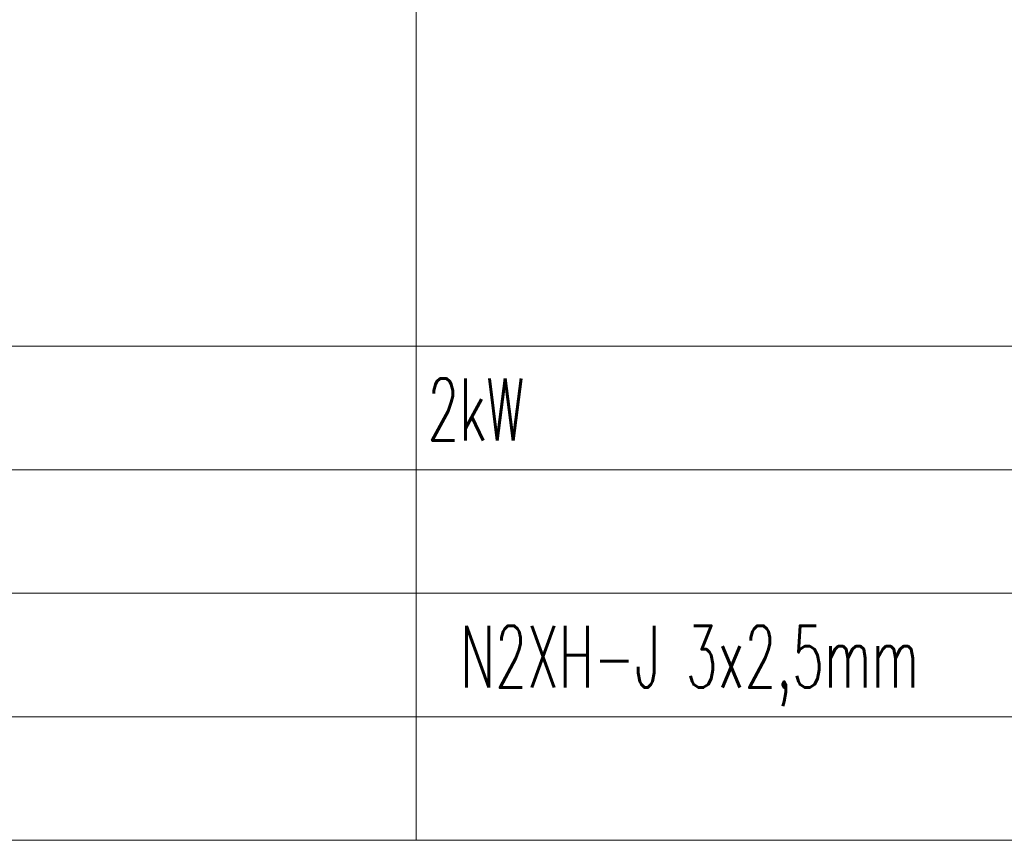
# Model space of a CAD drawing. Header units: millimetres. Extents: x -84458 to 77911, y -55868 to -29230.
# Tile 84 of 103: x 75608 to 76007, y -33189 to -32857. Entities that reach past the tile are written whole.
import ezdxf

# ---------------------------------------------------------------- set-up
doc = ezdxf.new("R2010")
doc.units = ezdxf.units.MM
doc.layers.get('0').update_dxf_attribs({"lineweight": 18})
doc.styles.add('SIMPLEX', font='SIMPLEX.shx', dxfattribs={"width": 0.6, "height": 25})

msp = doc.modelspace()

# ---------------------------------------------------------------- linework, layer by layer
at = {"lineweight": 5}
for points in [[(75418.84, -32738.75), (75768.84, -32738.75), (75768.84, -32988.75), (75418.84, -32988.75)], [(75768.84, -32738.75), (76018.84, -32738.75), (76018.84, -32988.75), (75768.84, -32988.75)], [(75418.84, -32988.75), (75768.84, -32988.75), (75768.84, -33038.75), (75418.84, -33038.75)], [(75768.84, -32988.75), (76018.84, -32988.75), (76018.84, -33038.75), (75768.84, -33038.75)], [(75418.84, -33038.75), (75768.84, -33038.75), (75768.84, -33088.75), (75418.84, -33088.75)], [(75768.84, -33038.75), (76018.84, -33038.75), (76018.84, -33088.75), (75768.84, -33088.75)], [(75418.84, -33088.75), (75768.84, -33088.75), (75768.84, -33138.75), (75418.84, -33138.75)], [(75768.84, -33088.75), (76018.84, -33088.75), (76018.84, -33138.75), (75768.84, -33138.75)], [(75418.84, -33138.75), (75768.84, -33138.75), (75768.84, -33188.75), (75418.84, -33188.75)], [(75768.84, -33138.75), (76018.84, -33138.75), (76018.84, -33188.75), (75768.84, -33188.75)]]:
    msp.add_lwpolyline(points, close=True, dxfattribs=at)

# ---------------------------------------------------------------- texts
at = {"style": 'SIMPLEX', "width": 0.6}
for s, p in [('2kW', (75773.37, -33026.91)), ('N2XH-J 3x2,5mm', (75786.67, -33126.91))]:
    msp.add_text(s, height=25, dxfattribs=at).set_placement(p)

doc.saveas('drawing.dxf')
